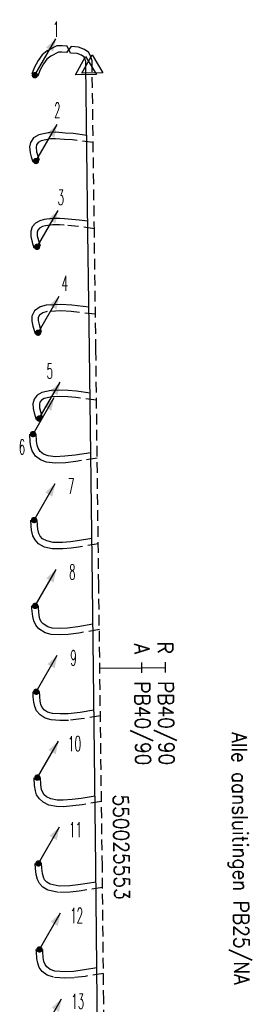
# Model space of a CAD drawing. Header units: millimetres. Extents: x 0 to 118212815, y 0 to 488348790.
# Tile 73 of 143: x 117065349 to 117079042, y 484890028 to 484948494. Entities that reach past the tile are written whole.
import ezdxf
from ezdxf.enums import TextEntityAlignment as Align

# ---------------------------------------------------------------- set-up
doc = ezdxf.new("R2010")
doc.units = ezdxf.units.MM
doc.header["$LTSCALE"] = 200
doc.linetypes.add('HIDDEN2', pattern=[4.7625, 3.175, -1.5875])
for name, color, linetype in [('WW-C-stijgstrang', 7, 'Continuous'), ('WW-C-VERLOOP', 7, 'Continuous'), ('WW-I-diam', 7, 'Continuous'), ('WW-I-info', 7, 'Continuous'), ('WW-L-aanvoer', 3, 'Continuous'), ('WW-L-retour', 3, 'HIDDEN2')]:
    doc.layers.add(name, color=color, linetype=linetype)
doc.styles.add('DIN17', font='ROMANS.SHX', dxfattribs={"width": 0.9})

# ---------------------------------------------------------------- blocks, each defined once
blk = doc.blocks.new('LR-VERL')
at = {"color": 0, "linetype": 'ByBlock', "lineweight": -2}
blk.add_lwpolyline([(1.08, 0), (-1.08, -1.25), (-1.08, 1.25)], close=True, dxfattribs=at)
blk = doc.blocks.new('LR-DIAB2')
at = {"color": 0, "linetype": 'Continuous', "lineweight": -3}
blk.add_line((0, 5), (0, 7.8), dxfattribs=at)
at = {"color": 0, "lineweight": -3}
blk.add_line((0, 0), (0, 5), dxfattribs=at)
for points in [[(0.61, 7.8), (0, 7.8), (-0.61, 7.8)], [(0.61, 5), (0, 5), (-0.61, 5)]]:
    blk.add_lwpolyline(points, dxfattribs=at)
at = {"color": 1, "lineweight": -3, "style": 'DIN17', "width": 0.9}
for tag, p in [('*1', (-1.61, 7.8)), ('*2', (-1.61, 5.02))]:
    blk.add_attdef(tag, text='', height=1.8, dxfattribs=at).set_placement(p, align=Align.MIDDLE_RIGHT)
for tag, p in [('*11', (1.61, 7.8)), ('*12', (1.61, 5))]:
    blk.add_attdef(tag, text='', height=1.8, dxfattribs=at).set_placement(p, align=Align.MIDDLE_LEFT)
blk = doc.blocks.new('LR-styg')
at = {"color": 0, "lineweight": -3}
blk.add_line((0, 0), (2.5, 4.33), dxfattribs=at)
at = {"color": 0, "lineweight": -3, "const_width": 0.375}
blk.add_lwpolyline([(-0.19, 0, 1), (0.19, 0, 1)], format="xyb", close=True, dxfattribs=at)
at = {"color": 0, "lineweight": -3}
blk.add_solid([(2.5, 4.33), (1.32, 3.28), (2.18, 2.78)], dxfattribs=at)
at = {"color": 7, "linetype": 'ByBlock', "lineweight": -2, "style": 'DIN17', "width": 0.5}
blk.add_attdef('*1', text='', height=1.8, dxfattribs=at).set_placement((0, -2.5), align=Align.MIDDLE)
blk = doc.blocks.new('LR-hyp')
at = {"color": 7, "linetype": 'ByBlock', "lineweight": -3, "style": 'DIN17', "width": 0.9}
blk.add_attdef('*1', text='', height=1.8, dxfattribs=at).set_placement((0, 0), align=Align.MIDDLE)
at = {"color": 7, "linetype": 'ByBlock', "lineweight": -2, "style": 'DIN17', "width": 0.9, "flags": 1}
blk.add_attdef('*2', text='', height=1.8, dxfattribs=at).set_placement((0, -5), align=Align.MIDDLE)

msp = doc.modelspace()

# ---------------------------------------------------------------- linework, layer by layer
at = {"layer": 'WW-L-aanvoer'}
for p, q in [((117067547, 484946937), (117066989, 484946645)), ((117067865, 484946951), (117067547, 484946937)), ((117068167, 484946919), (117067865, 484946951)), ((117068370, 484946516), (117068167, 484946919)), ((117066684, 484946409), (117066447, 484946070)), ((117066989, 484946645), (117066684, 484946409)), ((117068762, 484946489), (117068370, 484946516)), ((117069019, 484946395), (117068762, 484946489)), ((117069155, 484946298), (117069019, 484946395)), ((117069227, 484946158), (117069155, 484946298)), ((117066447, 484946070), (117066205, 484945644)), ((117069269, 484945999), (117069227, 484946158)), ((117069272, 484945767), (117069269, 484945999)), ((117069404, 484935870), (117069272, 484945767)), ((117066205, 484945644), (117066071, 484945262)), ((117066478, 484941659), (117066177, 484941477)), ((117067134, 484941795), (117066478, 484941659)), ((117067491, 484941807), (117067134, 484941795)), ((117068047, 484941765), (117067491, 484941807)), ((117068528, 484941729), (117068047, 484941765)), ((117069327, 484941626), (117068528, 484941729)), ((117065988, 484941206), (117065936, 484940947)), ((117066177, 484941477), (117065988, 484941206)), ((117065936, 484940947), (117065977, 484940583)), ((117065977, 484940583), (117066038, 484940357)), ((117066038, 484940357), (117066134, 484940047)), ((117066293, 484936421), (117066092, 484936200)), ((117066551, 484936560), (117066293, 484936421)), ((117066805, 484936637), (117066551, 484936560)), ((117067298, 484936685), (117066805, 484936637)), ((117067729, 484936685), (117067298, 484936685)), ((117068009, 484936672), (117067729, 484936685)), ((117068880, 484936592), (117068009, 484936672)), ((117069395, 484936521), (117068880, 484936592)), ((117066092, 484936200), (117066004, 484935940)), ((117066004, 484935940), (117066011, 484935615)), ((117069493, 484928893), (117069404, 484935870)), ((117066011, 484935615), (117066095, 484935285)), ((117066095, 484935285), (117066198, 484934949)), ((117066236, 484931207), (117066077, 484930899)), ((117066562, 484931443), (117066236, 484931207)), ((117066926, 484931545), (117066562, 484931443)), ((117067793, 484931582), (117066926, 484931545)), ((117068446, 484931544), (117067793, 484931582)), ((117069461, 484931432), (117068446, 484931544)), ((117066077, 484930899), (117066070, 484930597)), ((117066070, 484930597), (117066131, 484930296)), ((117066131, 484930296), (117066262, 484929853)), ((117069664, 484914923), (117069493, 484928893)), ((117067212, 484926484), (117066670, 484926353)), ((117067735, 484926497), (117067212, 484926484)), ((117068227, 484926475), (117067735, 484926497)), ((117068732, 484926429), (117068227, 484926475)), ((117069524, 484926327), (117068732, 484926429)), ((117066203, 484925962), (117066135, 484925694)), ((117066394, 484926197), (117066203, 484925962)), ((117066670, 484926353), (117066394, 484926197)), ((117066135, 484925694), (117066155, 484925401)), ((117066155, 484925401), (117066206, 484925141)), ((117066206, 484925141), (117066327, 484924752)), ((117066352, 484923474), (117066329, 484923898)), ((117066386, 484923232), (117066352, 484923474)), ((117066437, 484923052), (117066386, 484923232)), ((117066566, 484922849), (117066437, 484923052)), ((117066762, 484922704), (117066566, 484922849)), ((117067031, 484922600), (117066762, 484922704)), ((117067464, 484922541), (117067031, 484922600)), ((117068031, 484922568), (117067464, 484922541)), ((117068635, 484922634), (117068031, 484922568)), ((117069568, 484922784), (117068635, 484922634)), ((117066413, 484918460), (117066394, 484918795)), ((117066434, 484918237), (117066413, 484918460)), ((117066490, 484917981), (117066434, 484918237)), ((117066574, 484917826), (117066490, 484917981)), ((117066708, 484917673), (117066574, 484917826)), ((117066957, 484917541), (117066708, 484917673)), ((117069630, 484917693), (117068773, 484917550)), ((117067329, 484917457), (117066957, 484917541)), ((117067889, 484917448), (117067329, 484917457)), ((117068364, 484917487), (117067889, 484917448)), ((117068773, 484917550), (117068364, 484917487)), ((117069876, 484898229), (117069664, 484914923)), ((117066457, 484913555), (117066459, 484913683)), ((117066498, 484913125), (117066457, 484913555)), ((117066548, 484912922), (117066498, 484913125)), ((117066628, 484912740), (117066548, 484912922)), ((117066735, 484912616), (117066628, 484912740)), ((117067018, 484912441), (117066735, 484912616)), ((117067274, 484912372), (117067018, 484912441)), ((117067711, 484912341), (117067274, 484912372)), ((117068184, 484912370), (117067711, 484912341)), ((117068796, 484912443), (117068184, 484912370)), ((117069694, 484912598), (117068796, 484912443)), ((117066537, 484908308), (117066523, 484908597)), ((117066564, 484908034), (117066537, 484908308)), ((117066609, 484907822), (117066564, 484908034)), ((117066681, 484907661), (117066609, 484907822)), ((117066813, 484907501), (117066681, 484907661)), ((117067010, 484907373), (117066813, 484907501)), ((117067288, 484907300), (117067010, 484907373)), ((117067743, 484907270), (117067288, 484907300)), ((117068224, 484907269), (117067743, 484907270)), ((117068940, 484907352), (117068224, 484907269)), ((117069759, 484907485), (117068940, 484907352)), ((117066610, 484903051), (117066588, 484903499)), ((117066652, 484902786), (117066610, 484903051)), ((117066700, 484902640), (117066652, 484902786)), ((117066808, 484902472), (117066700, 484902640)), ((117066950, 484902347), (117066808, 484902472)), ((117067203, 484902227), (117066950, 484902347)), ((117067577, 484902157), (117067203, 484902227)), ((117067938, 484902145), (117067577, 484902157)), ((117068460, 484902189), (117067938, 484902145)), ((117068998, 484902250), (117068460, 484902189)), ((117069824, 484902390), (117068998, 484902250)), ((117066665, 484898119), (117066652, 484898400)), ((117066700, 484897798), (117066665, 484898119)), ((117066757, 484897573), (117066700, 484897798)), ((117069959, 484890238), (117069876, 484898229)), ((117066832, 484897415), (117066757, 484897573)), ((117066963, 484897283), (117066832, 484897415)), ((117067168, 484897161), (117066963, 484897283)), ((117067692, 484897046), (117067168, 484897161)), ((117069886, 484897286), (117068827, 484897130)), ((117068319, 484897063), (117067692, 484897046)), ((117068827, 484897130), (117068319, 484897063)), ((117066718, 484893163), (117066717, 484893290)), ((117066744, 484892804), (117066718, 484893163)), ((117066788, 484892573), (117066744, 484892804)), ((117066853, 484892392), (117066788, 484892573)), ((117066961, 484892247), (117066853, 484892392)), ((117067165, 484892093), (117066961, 484892247)), ((117067429, 484892006), (117067165, 484892093)), ((117068044, 484891956), (117067429, 484892006)), ((117068553, 484891986), (117068044, 484891956)), ((117069191, 484892066), (117068553, 484891986)), ((117069939, 484892185), (117069191, 484892066)), ((117070084, 484880496), (117069959, 484890238))]:
    msp.add_line(p, q, dxfattribs=at)
at = {"layer": 'WW-L-retour'}
for p, q in [((117068403, 484946895), (117068128, 484946541)), ((117068842, 484946864), (117068403, 484946895)), ((117069197, 484946734), (117068842, 484946864)), ((117067195, 484946324), (117066963, 484946144)), ((117067648, 484946561), (117067195, 484946324)), ((117067854, 484946570), (117067648, 484946561)), ((117068128, 484946541), (117067854, 484946570)), ((117069451, 484946554), (117069197, 484946734)), ((117069583, 484946295), (117069451, 484946554)), ((117069648, 484946051), (117069583, 484946295)), ((117066768, 484945867), (117066552, 484945486)), ((117066963, 484946144), (117066768, 484945867)), ((117069651, 484945861), (117069648, 484946051)), ((117069784, 484935874), (117069651, 484945861)), ((117066552, 484945486), (117066430, 484945136)), ((117066345, 484941054), (117066320, 484940930)), ((117066443, 484941194), (117066345, 484941054)), ((117066619, 484941300), (117066443, 484941194)), ((117067179, 484941416), (117066619, 484941300)), ((117067483, 484941426), (117067179, 484941416)), ((117068019, 484941387), (117067483, 484941426)), ((117068489, 484941351), (117068019, 484941387)), ((117069713, 484941193), (117068489, 484941351)), ((117066320, 484940930), (117066351, 484940654)), ((117066351, 484940654), (117066403, 484940463)), ((117066403, 484940463), (117066497, 484940160)), ((117066427, 484936003), (117066386, 484935881)), ((117066386, 484935881), (117066390, 484935667)), ((117066531, 484936117), (117066427, 484936003)), ((117066698, 484936207), (117066531, 484936117)), ((117066879, 484936263), (117066698, 484936207)), ((117067317, 484936305), (117066879, 484936263)), ((117067721, 484936305), (117067317, 484936305)), ((117067983, 484936293), (117067721, 484936305)), ((117068837, 484936214), (117067983, 484936293)), ((117069781, 484936084), (117068837, 484936214)), ((117069873, 484928898), (117069784, 484935874)), ((117066390, 484935667), (117066461, 484935388)), ((117066461, 484935388), (117066562, 484935061)), ((117066730, 484931095), (117066532, 484930952)), ((117066987, 484931167), (117066730, 484931095)), ((117067790, 484931202), (117066987, 484931167)), ((117068414, 484931165), (117067790, 484931202)), ((117069846, 484931007), (117068414, 484931165)), ((117066455, 484930802), (117066450, 484930631)), ((117066450, 484930631), (117066500, 484930388)), ((117066532, 484930952), (117066455, 484930802)), ((117066500, 484930388), (117066626, 484929961)), ((117070044, 484914928), (117069873, 484928898)), ((117066550, 484925787), (117066518, 484925660)), ((117066644, 484925902), (117066550, 484925787)), ((117066811, 484925996), (117066644, 484925902)), ((117067262, 484926105), (117066811, 484925996)), ((117067731, 484926117), (117067262, 484926105)), ((117068201, 484926096), (117067731, 484926117)), ((117068690, 484926052), (117068201, 484926096)), ((117069910, 484925894), (117068690, 484926052)), ((117066518, 484925660), (117066532, 484925451)), ((117066532, 484925451), (117066575, 484925235)), ((117066575, 484925235), (117066690, 484924864)), ((117065974, 484923437), (117065950, 484923877)), ((117066014, 484923153), (117065974, 484923437)), ((117066087, 484922896), (117066014, 484923153)), ((117066282, 484922586), (117066087, 484922896)), ((117066577, 484922368), (117066282, 484922586)), ((117066935, 484922229), (117066577, 484922368)), ((117069952, 484922461), (117068685, 484922257)), ((117067448, 484922159), (117066935, 484922229)), ((117068060, 484922189), (117067448, 484922159)), ((117068685, 484922257), (117068060, 484922189)), ((117066034, 484918432), (117066015, 484918775)), ((117066058, 484918178), (117066034, 484918432)), ((117066130, 484917848), (117066058, 484918178)), ((117066260, 484917607), (117066130, 484917848)), ((117066469, 484917370), (117066260, 484917607)), ((117066823, 484917181), (117066469, 484917370)), ((117067284, 484917077), (117066823, 484917181)), ((117067902, 484917068), (117067284, 484917077)), ((117068408, 484917109), (117067902, 484917068)), ((117068833, 484917175), (117068408, 484917109)), ((117070014, 484917372), (117068833, 484917175)), ((117070256, 484898233), (117070044, 484914928)), ((117066076, 484913540), (117066079, 484913692)), ((117066122, 484913061), (117066076, 484913540)), ((117066187, 484912799), (117066122, 484913061)), ((117066304, 484912535), (117066187, 484912799)), ((117066486, 484912324), (117066304, 484912535)), ((117066865, 484912089), (117066486, 484912324)), ((117067210, 484911996), (117066865, 484912089)), ((117067709, 484911960), (117067210, 484911996)), ((117068219, 484911991), (117067709, 484911960)), ((117068851, 484912067), (117068219, 484911991)), ((117070078, 484912279), (117068851, 484912067)), ((117066158, 484908280), (117066144, 484908579)), ((117066188, 484907975), (117066158, 484908280)), ((117066246, 484907704), (117066188, 484907975)), ((117066355, 484907460), (117066246, 484907704)), ((117066557, 484907214), (117066355, 484907460)), ((117066855, 484907021), (117066557, 484907214)), ((117070143, 484907162), (117068992, 484906975)), ((117067227, 484906923), (117066855, 484907021)), ((117067730, 484906890), (117067227, 484906923)), ((117068246, 484906889), (117067730, 484906890)), ((117068992, 484906975), (117068246, 484906889)), ((117066232, 484903012), (117066208, 484903480)), ((117066281, 484902696), (117066232, 484903012)), ((117066355, 484902475), (117066281, 484902696)), ((117066518, 484902222), (117066355, 484902475)), ((117066738, 484902027), (117066518, 484902222)), ((117067084, 484901862), (117066738, 484902027)), ((117067535, 484901778), (117067084, 484901862)), ((117069051, 484901873), (117068498, 484901811)), ((117070208, 484902070), (117069051, 484901873)), ((117067948, 484901764), (117067535, 484901778)), ((117068498, 484901811), (117067948, 484901764)), ((117066286, 484898090), (117066273, 484898383)), ((117066325, 484897730), (117066286, 484898090)), ((117066398, 484897444), (117066325, 484897730)), ((117070339, 484890242), (117070256, 484898233)), ((117066517, 484897193), (117066398, 484897444)), ((117066728, 484896981), (117066517, 484897193)), ((117067027, 484896803), (117066728, 484896981)), ((117067656, 484896665), (117067027, 484896803)), ((117068349, 484896684), (117067656, 484896665)), ((117068879, 484896753), (117068349, 484896684)), ((117070269, 484896958), (117068879, 484896753)), ((117066338, 484893147), (117066337, 484893287)), ((117066367, 484892754), (117066338, 484893147)), ((117066420, 484892473), (117066367, 484892754)), ((117066515, 484892210), (117066420, 484892473)), ((117066689, 484891977), (117066515, 484892210)), ((117066986, 484891752), (117066689, 484891977)), ((117067353, 484891631), (117066986, 484891752)), ((117068039, 484891575), (117067353, 484891631)), ((117068588, 484891608), (117068039, 484891575)), ((117069244, 484891689), (117068588, 484891608)), ((117070322, 484891861), (117069244, 484891689)), ((117070464, 484880503), (117070339, 484890242))]:
    msp.add_line(p, q, dxfattribs=at)

# ---------------------------------------------------------------- block references
at = {"layer": 'WW-C-stijgstrang', "linetype": 'Continuous'}
ref = msp.add_blockref('LR-styg', (117066250, 484945199), dxfattribs=dict(at, xscale=500, yscale=500, zscale=500))
ref.add_attrib('*1', '1', dxfattribs={"layer": '0', "color": 1, "linetype": 'ByBlock', "lineweight": -2, "height": 900, "style": 'DIN17', "width": 0.5}).set_placement((117067511, 484947928), align=Align.MIDDLE)
ref = msp.add_blockref('LR-styg', (117066316, 484940103), dxfattribs=dict(at, xscale=500, yscale=500, zscale=500))
ref.add_attrib('*1', '2', dxfattribs={"layer": '0', "color": 1, "linetype": 'ByBlock', "lineweight": -2, "height": 900, "style": 'DIN17', "width": 0.5}).set_placement((117067585, 484943119), align=Align.MIDDLE)
ref = msp.add_blockref('LR-styg', (117066380, 484935005), dxfattribs=dict(at, xscale=500, yscale=500, zscale=500))
ref.add_attrib('*1', '3', dxfattribs={"layer": '0', "color": 1, "linetype": 'ByBlock', "lineweight": -2, "height": 900, "style": 'DIN17', "width": 0.5}).set_placement((117067790, 484937950), align=Align.MIDDLE)
ref = msp.add_blockref('LR-styg', (117066444, 484929907), dxfattribs=dict(at, xscale=500, yscale=500, zscale=500))
ref.add_attrib('*1', '4', dxfattribs={"layer": '0', "color": 1, "linetype": 'ByBlock', "lineweight": -2, "height": 900, "style": 'DIN17', "width": 0.5}).set_placement((117068025, 484932841), align=Align.MIDDLE)
ref = msp.add_blockref('LR-styg', (117066509, 484924808), dxfattribs=dict(at, xscale=500, yscale=500, zscale=500))
ref.add_attrib('*1', '5', dxfattribs={"layer": '0', "color": 1, "linetype": 'ByBlock', "lineweight": -2, "height": 900, "style": 'DIN17', "width": 0.5}).set_placement((117067132, 484927635), align=Align.MIDDLE)
ref = msp.add_blockref('LR-styg', (117066140, 484923887), dxfattribs=dict(at, xscale=500, yscale=500, zscale=500))
ref.add_attrib('*1', '6', dxfattribs={"layer": '0', "color": 1, "linetype": 'ByBlock', "lineweight": -2, "height": 900, "style": 'DIN17', "width": 0.5}).set_placement((117065485, 484923120), align=Align.MIDDLE)
ref = msp.add_blockref('LR-styg', (117066205, 484918785), dxfattribs=dict(at, xscale=500, yscale=500, zscale=500))
ref.add_attrib('*1', '7', dxfattribs={"layer": '0', "color": 1, "linetype": 'ByBlock', "lineweight": -2, "height": 900, "style": 'DIN17', "width": 0.5}).set_placement((117068410, 484920795), align=Align.MIDDLE)
ref = msp.add_blockref('LR-styg', (117066269, 484913687), dxfattribs=dict(at, xscale=500, yscale=500, zscale=500))
ref.add_attrib('*1', '8', dxfattribs={"layer": '0', "color": 1, "linetype": 'ByBlock', "lineweight": -2, "height": 900, "style": 'DIN17', "width": 0.5}).set_placement((117068475, 484915698), align=Align.MIDDLE)
ref = msp.add_blockref('LR-styg', (117066333, 484908588), dxfattribs=dict(at, xscale=500, yscale=500, zscale=500))
ref.add_attrib('*1', '9', dxfattribs={"layer": '0', "color": 1, "linetype": 'ByBlock', "lineweight": -2, "height": 900, "style": 'DIN17', "width": 0.5}).set_placement((117068538, 484910598), align=Align.MIDDLE)
ref = msp.add_blockref('LR-styg', (117066398, 484903489), dxfattribs=dict(at, xscale=500, yscale=500, zscale=500))
ref.add_attrib('*1', '10', dxfattribs={"layer": '0', "color": 1, "linetype": 'ByBlock', "lineweight": -2, "height": 900, "style": 'DIN17', "width": 0.5}).set_placement((117068603, 484905500), align=Align.MIDDLE)
ref = msp.add_blockref('LR-styg', (117066463, 484898392), dxfattribs=dict(at, xscale=500, yscale=500, zscale=500))
ref.add_attrib('*1', '11', dxfattribs={"layer": '0', "color": 1, "linetype": 'ByBlock', "lineweight": -2, "height": 900, "style": 'DIN17', "width": 0.5}).set_placement((117068668, 484900402), align=Align.MIDDLE)
ref = msp.add_blockref('LR-styg', (117066527, 484893288), dxfattribs=dict(at, xscale=500, yscale=500, zscale=500))
ref.add_attrib('*1', '12', dxfattribs={"layer": '0', "color": 1, "linetype": 'ByBlock', "lineweight": -2, "height": 900, "style": 'DIN17', "width": 0.5}).set_placement((117068732, 484895299), align=Align.MIDDLE)
ref = msp.add_blockref('LR-styg', (117066591, 484888190), dxfattribs=dict(at, xscale=500, yscale=500, zscale=500))
ref.add_attrib('*1', '13', dxfattribs={"layer": '0', "color": 1, "linetype": 'ByBlock', "lineweight": -2, "height": 900, "style": 'DIN17', "width": 0.5}).set_placement((117068796, 484890200), align=Align.MIDDLE)
at = {"layer": 'WW-C-VERLOOP', "linetype": 'Continuous', "xscale": 500.0000000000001, "yscale": 500.0000000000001, "zscale": 500.0000000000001, "rotation": 90.76290000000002}
for p in [(117069272, 484945767), (117069651, 484945861)]:
    msp.add_blockref('LR-VERL', p, dxfattribs=at)
at = {"layer": 'WW-I-diam', "linetype": 'Continuous', "xscale": 500.0000000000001, "yscale": 500.0000000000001, "zscale": 500.0000000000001, "rotation": 270.7272301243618}
msp.add_blockref('LR-DIAB2', (117070107, 484909986), dxfattribs=at).add_auto_attribs({'*1': 'R', '*11': 'PB40/90', '*2': 'A', '*12': 'PB40/90'})
at = {"layer": 'WW-I-info', "linetype": 'Continuous'}
ref = msp.add_blockref('LR-hyp', (117071387, 484899364), dxfattribs=dict(at, xscale=500, yscale=500, zscale=500, rotation=270.7272))
ref.add_attrib('*1', '550025553', dxfattribs={"layer": '0', "color": 0, "linetype": 'ByBlock', "lineweight": -3, "height": 900, "rotation": 270.7272, "style": 'DIN17', "width": 0.9}).set_placement((117071387, 484899364), align=Align.MIDDLE)

# ---------------------------------------------------------------- texts
at = {"layer": 'WW-I-info', "style": 'DIN17', "width": 0.9}
msp.add_text('Alle aansluitingen PB25/NA', height=900, rotation=270.60595, dxfattribs=at).set_placement((117077935, 484906180))

doc.saveas('drawing.dxf')
